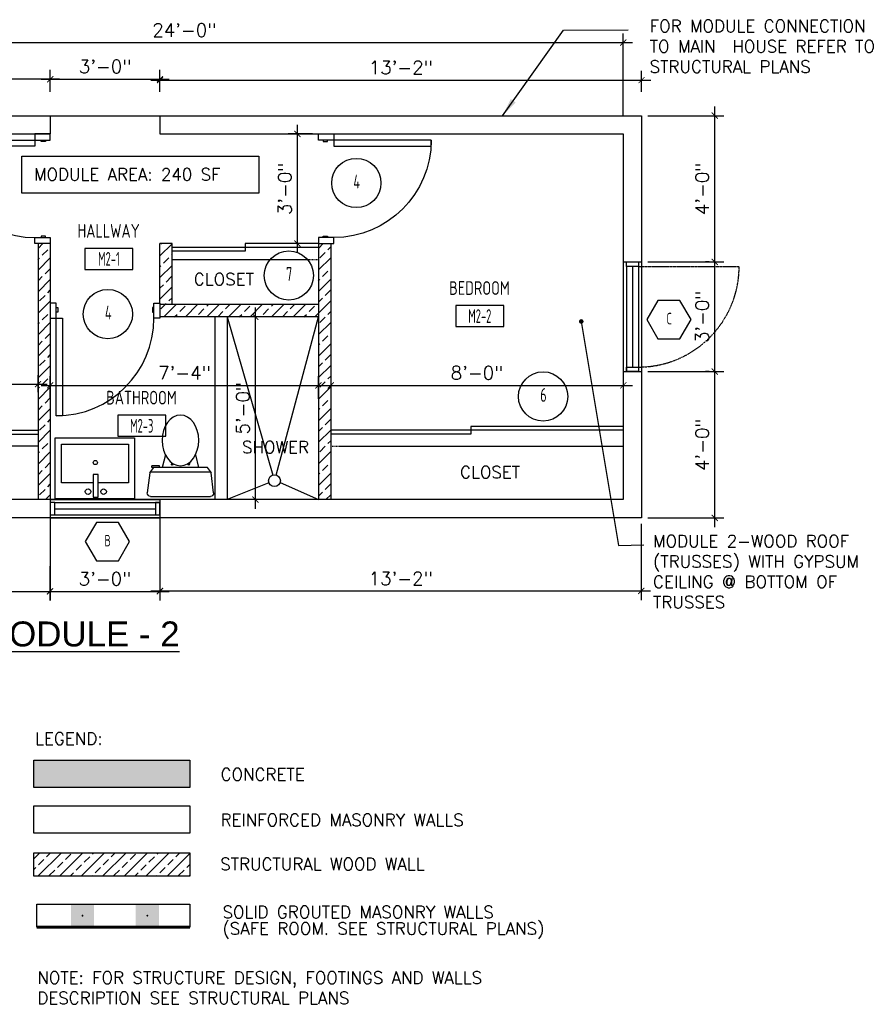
# Model space of a CAD drawing. Header units: inches. Extents: x -3803 to 30266, y -3756 to 4522.
# Tile 13 of 45: x 26776 to 27056, y 2101 to 2424. Entities that reach past the tile are written whole.
import ezdxf
from ezdxf.enums import TextEntityAlignment as Align

# ---------------------------------------------------------------- set-up
doc = ezdxf.new("R2010")
doc.units = ezdxf.units.IN
doc.header["$LTSCALE"] = 0.011
doc.header["$MEASUREMENT"] = 0
doc.header["$PDMODE"] = 1
doc.linetypes.add('DASHED', pattern=[0.75, 0.5, -0.25])
doc.linetypes.add('DASHED2', pattern=[0.375, 0.25, -0.125])
doc.layers.get('0').update_dxf_attribs({"linetype": 'CONTINUOUS'})
doc.layers.get('Defpoints').update_dxf_attribs({"linetype": 'CONTINUOUS'})
for name, color, linetype, lineweight in [('A-DETL-GENF', 92, 'CONTINUOUS', 9), ('A-WALL', 113, 'CONTINUOUS', 18), ('DIM', 4, 'CONTINUOUS', 13)]:
    doc.layers.add(name, color=color, linetype=linetype, lineweight=lineweight)
for name, color, linetype in [('a-door', 2, 'CONTINUOUS'), ('FHA', 8, 'DASHED2'), ('FIXT', 8, 'CONTINUOUS'), ('G-SYMB', 1, 'CONTINUOUS'), ('Hatch-ExisWalls', 123, 'CONTINUOUS'), ('roof', 8, 'DASHED'), ('TEXT', 2, 'CONTINUOUS'), ('Walls', 5, 'CONTINUOUS'), ('Walls New', 4, 'CONTINUOUS')]:
    doc.layers.add(name, color=color, linetype=linetype)
doc.styles.add('LAR', font='arial.ttf', dxfattribs={"height": 0.25})
doc.styles.add('MED', font='archstyl.shx', dxfattribs={"width": 0.8, "height": 0.125})
doc.styles.add('ROMANS', font='romans.shx')
doc.styles.add('SMA', font='archstyl.shx', dxfattribs={"width": 0.8, "height": 0.0625})
doc.dimstyles.new('ANGEL', dxfattribs={"dimtxt": 4.375, "dimasz": 2, "dimexe": 3, "dimexo": 2, "dimgap": 1.5, "dimtad": 1, "dimdec": 0, "dimzin": 3, "dimdsep": 46, "dimlunit": 4, "dimtxsty": 'ROMANS', "dimblk": 'ARCHTICK', "dimcen": 0, "dimdle": 3, "dimclrd": 4, "dimclre": 4, "dimclrt": 2, "dimadec": 0, "dimazin": 0, "dimtfac": 1, "dimtdec": 0, "dimtmove": 1, "dimatfit": 3, "dimfxl": 1, "dimfrac": 2, "dimtolj": 1, "dimtzin": 0, "dimarcsym": 0})
doc.dimstyles.new('Copy of STANDARD', dxfattribs={"dimtxt": 8, "dimasz": 3, "dimexe": 3, "dimexo": 3, "dimgap": 3, "dimtad": 1, "dimrnd": 1, "dimzin": 3, "dimdsep": 46, "dimlunit": 4, "dimtxsty": 'Standard', "dimblk": 'ARCHTICK', "dimcen": 3, "dimdle": 3, "dimadec": 0, "dimazin": 0, "dimtfac": 1, "dimtix": 1, "dimtofl": 0, "dimtmove": 1, "dimatfit": 3, "dimfxl": 3, "dimtolj": 1, "dimtzin": 0, "dimlwd": -1, "dimlwe": -1, "dimarcsym": 0})

# ---------------------------------------------------------------- blocks, each defined once
blk = doc.blocks.new('_ArchTick')
at = {"color": 0, "linetype": 'ByBlock', "const_width": 0.15}
blk.add_lwpolyline([(-0.5, -0.5), (0.5, 0.5)], dxfattribs=at)
blk = doc.blocks.new('*U5')
at = {"layer": 'a-door', "color": 2, "linetype": 'Continuous', "lineweight": -3}
for points in [[(2, 5), (4, 5), (4, 37), (2, 37)], [(2, 0), (0, 0), (0, 5), (2, 5)], [(34, 0), (36, 0), (36, 5), (34, 5)], [(2, 1.5), (2.5, 1.5), (2.5, 3), (2, 3)], [(34, 1.5), (33.5, 1.5), (33.5, 3), (34, 3)]]:
    blk.add_lwpolyline(points, close=True, dxfattribs=at)
at = {"layer": 'a-door', "color": 2, "linetype": 'Continuous', "lineweight": -3, "extrusion": (0, 0, -1)}
blk.add_arc((-2, 5), 32, 90, 180, dxfattribs=at)
blk = doc.blocks.new('A$C6F230B04')
at = {"ltscale": 48}
for p, q in [((0.99, 26.61), (20.75, 26.61)), ((0.82, 18.91), (0, 25.49)), ((21.74, 25.49), (20.91, 18.91)), ((20.8, 18.63), (0.95, 18.63)), ((2.04, 17.13), (1.03, 18.41)), ((3.98, 16.63), (1.48, 16.63)), ((19.7, 17.13), (2.04, 17.13)), ((5.96, 13), (4.9, 17.13)), ((15.78, 13), (16.84, 17.13)), ((20.71, 18.41), (19.7, 17.13))]:
    blk.add_line(p, q, dxfattribs=at)
for p, q in [((1.48, 17.13), (1.48, 16.63)), ((1.87, 17.13), (1.5, 17.13)), ((3.98, 17.13), (3.98, 16.63)), ((8.15, 16.33), (8.15, 16.33)), ((13.59, 16.33), (13.59, 16.33)), ((7.9, 15.45), (7.9, 16.08)), ((8.4, 15.8), (8.4, 16.08)), ((13.34, 15.8), (13.34, 16.08)), ((13.84, 15.45), (13.84, 16.08))]:
    blk.add_line(p, q)
for centre in [(8.15, 16.09), (13.59, 16.09)]:
    blk.add_circle(centre, 0.125)
for centre, start, end in [((0.99, 25.61), 90, 187.1438), ((20.75, 25.61), 352.8562, 90), ((1.82, 19.03), 187.1438, 218.2232), ((19.92, 19.03), 321.7768, 352.8562)]:
    blk.add_arc(centre, 1, start, end, dxfattribs=at)
for centre, start, end in [((8.15, 16.08), 90, 180), ((8.15, 16.08), 0, 90), ((13.59, 16.08), 90, 180), ((13.59, 16.08), 0, 90)]:
    blk.add_arc(centre, 0.25, start, end)
blk.add_ellipse((10.87, 8.25), major_axis=(0, 8.29), ratio=0.724165)
blk = doc.blocks.new('AINC-TITLE')
at = {"layer": 'G-SYMB', "color": 4, "linetype": 'Continuous', "style": 'MED', "width": 0.75}
blk.add_text('SCALE:', height=0.125, dxfattribs=at).set_placement((-0.8802, -0.3073))
at = {"layer": 'G-SYMB', "color": 1, "linetype": 'Continuous', "style": 'LAR'}
blk.add_attdef('%%UDRAWING-TITLE', (-0.8951, -0.0717), '', height=0.1875, dxfattribs=at)
at = {"layer": 'G-SYMB', "color": 4, "linetype": 'Continuous', "style": 'MED', "width": 0.75}
blk.add_attdef('SCALE', (-0.2765, -0.3036), '', height=0.125, dxfattribs=at)
blk = doc.blocks.new('*D421')
at = {"layer": 'Defpoints', "color": 0, "transparency": 16777216}
for p in [(0, -324.75), (-288, -350.92), (0, -350.92)]:
    blk.add_point(p, dxfattribs=at)
at = {"layer": 'DIM', "color": 4, "lineweight": -2, "transparency": 16777216}
for p, q in [((-288, -348.92), (-288, -321.75)), ((0, -348.92), (0, -321.75)), ((-291, -324.75), (3, -324.75))]:
    blk.add_line(p, q, dxfattribs=at)
at = {"layer": 'DIM', "color": 4, "lineweight": -2, "transparency": 16777216, "xscale": 2, "yscale": 2, "zscale": 2, "rotation": 180}
blk.add_blockref('_ArchTick', (-288, -324.75), dxfattribs=at)
at = {"layer": 'DIM', "color": 4, "lineweight": -2, "transparency": 16777216, "xscale": 2, "yscale": 2, "zscale": 2}
blk.add_blockref('_ArchTick', (0, -324.75), dxfattribs=at)
at = {"layer": 'DIM', "color": 2, "transparency": 16777216, "insert": (-144, -320.65), "char_height": 4.375, "attachment_point": 5, "style": 'ROMANS'}
blk.add_mtext('\\A1;24\'-0"', dxfattribs=at)
blk = doc.blocks.new('*D422')
at = {"layer": 'Defpoints', "color": 0, "transparency": 16777216}
for p in [(-192, -436.89), (-288, -441.5), (-192, -441.5)]:
    blk.add_point(p, dxfattribs=at)
at = {"layer": 'DIM', "color": 4, "lineweight": -2, "transparency": 16777216}
for p, q in [((-288, -439.5), (-288, -433.89)), ((-192, -439.5), (-192, -433.89)), ((-291, -436.89), (-189, -436.89))]:
    blk.add_line(p, q, dxfattribs=at)
at = {"layer": 'DIM', "color": 4, "lineweight": -2, "transparency": 16777216, "xscale": 2, "yscale": 2, "zscale": 2, "rotation": 180}
blk.add_blockref('_ArchTick', (-288, -436.89), dxfattribs=at)
at = {"layer": 'DIM', "color": 4, "lineweight": -2, "transparency": 16777216, "xscale": 2, "yscale": 2, "zscale": 2}
blk.add_blockref('_ArchTick', (-192, -436.89), dxfattribs=at)
at = {"layer": 'DIM', "color": 2, "transparency": 16777216, "insert": (-240, -432.78), "char_height": 4.375, "attachment_point": 5, "style": 'ROMANS'}
blk.add_mtext('\\A1;8\'-0"', dxfattribs=at)
blk = doc.blocks.new('*D423')
at = {"layer": 'Defpoints', "color": 0, "transparency": 16777216}
for p in [(-96, -432.75), (0, -432.75), (0, -437.27)]:
    blk.add_point(p, dxfattribs=at)
at = {"layer": 'DIM', "color": 4, "lineweight": -2, "transparency": 16777216}
for p, q in [((-96, -434.75), (-96, -440.27)), ((0, -434.75), (0, -440.27)), ((-99, -437.27), (3, -437.27))]:
    blk.add_line(p, q, dxfattribs=at)
at = {"layer": 'DIM', "color": 4, "lineweight": -2, "transparency": 16777216, "xscale": 2, "yscale": 2, "zscale": 2, "rotation": 180}
blk.add_blockref('_ArchTick', (-96, -437.27), dxfattribs=at)
at = {"layer": 'DIM', "color": 4, "lineweight": -2, "transparency": 16777216, "xscale": 2, "yscale": 2, "zscale": 2}
blk.add_blockref('_ArchTick', (0, -437.27), dxfattribs=at)
at = {"layer": 'DIM', "color": 2, "transparency": 16777216, "insert": (-48, -433.17), "char_height": 4.375, "attachment_point": 5, "style": 'ROMANS'}
blk.add_mtext('\\A1;8\'-0"', dxfattribs=at)
blk = doc.blocks.new('*D425')
at = {"layer": 'Defpoints', "color": 0, "transparency": 16777216}
for p in [(-120.7, -414.75), (-113.4, -414.75), (-113.4, -474.75)]:
    blk.add_point(p, dxfattribs=at)
at = {"layer": 'DIM', "color": 4, "lineweight": -2, "transparency": 16777216}
for p, q in [((-120.7, -477.75), (-120.7, -411.75)), ((-115.4, -414.75), (-123.7, -414.75)), ((-115.4, -474.75), (-123.7, -474.75))]:
    blk.add_line(p, q, dxfattribs=at)
at = {"layer": 'DIM', "color": 4, "lineweight": -2, "transparency": 16777216, "xscale": 2, "yscale": 2, "zscale": 2}
for p, rotation in [((-120.7, -414.75), 90), ((-120.7, -474.75), 270)]:
    blk.add_blockref('_ArchTick', p, dxfattribs=dict(at, rotation=rotation))
at = {"layer": 'DIM', "color": 2, "transparency": 16777216, "insert": (-124.8, -444.75), "char_height": 4.375, "attachment_point": 5, "rotation": 90, "style": 'ROMANS'}
blk.add_mtext('\\A1;5\'-0"', dxfattribs=at)
blk = doc.blocks.new('*D426')
at = {"layer": 'Defpoints', "color": 0, "transparency": 16777216}
for p in [(-100, -437.27), (-188, -443.69), (-100, -443.69)]:
    blk.add_point(p, dxfattribs=at)
at = {"layer": 'DIM', "color": 4, "lineweight": -2, "transparency": 16777216}
for p, q in [((-188, -441.69), (-188, -434.27)), ((-100, -441.69), (-100, -434.27)), ((-191, -437.27), (-97, -437.27))]:
    blk.add_line(p, q, dxfattribs=at)
at = {"layer": 'DIM', "color": 4, "lineweight": -2, "transparency": 16777216, "xscale": 2, "yscale": 2, "zscale": 2, "rotation": 180}
blk.add_blockref('_ArchTick', (-188, -437.27), dxfattribs=at)
at = {"layer": 'DIM', "color": 4, "lineweight": -2, "transparency": 16777216, "xscale": 2, "yscale": 2, "zscale": 2}
blk.add_blockref('_ArchTick', (-100, -437.27), dxfattribs=at)
at = {"layer": 'DIM', "color": 2, "transparency": 16777216, "insert": (-144, -433.17), "char_height": 4.375, "attachment_point": 5, "style": 'ROMANS'}
blk.add_mtext('\\A1;7\'-4"', dxfattribs=at)
blk = doc.blocks.new('*D427')
at = {"layer": 'Defpoints', "color": 0, "transparency": 16777216}
for p in [(-106.91, -354.75), (-100, -354.75), (-100, -390.75)]:
    blk.add_point(p, dxfattribs=at)
at = {"layer": 'DIM', "color": 4, "lineweight": -2, "transparency": 16777216}
for p, q in [((-106.91, -393.75), (-106.91, -351.75)), ((-102, -354.75), (-109.91, -354.75)), ((-102, -390.75), (-109.91, -390.75))]:
    blk.add_line(p, q, dxfattribs=at)
at = {"layer": 'DIM', "color": 4, "lineweight": -2, "transparency": 16777216, "xscale": 2, "yscale": 2, "zscale": 2}
for p, rotation in [((-106.91, -354.75), 90), ((-106.91, -390.75), 270)]:
    blk.add_blockref('_ArchTick', p, dxfattribs=dict(at, rotation=rotation))
at = {"layer": 'DIM', "color": 2, "transparency": 16777216, "insert": (-111.01, -372.75), "char_height": 4.375, "attachment_point": 5, "rotation": 90, "style": 'ROMANS'}
blk.add_mtext('\\A1;3\'-0"', dxfattribs=at)
blk = doc.blocks.new('AINC-WINID')
at = {"layer": 'G-SYMB', "linetype": 'Continuous'}
blk.add_lwpolyline([(0.2577, 20.2671), (0.1675, 20.4234), (-0.0129, 20.4234), (-0.1031, 20.2671), (-0.0129, 20.1109), (0.1675, 20.1109)], close=True, dxfattribs=at)
at = {"layer": 'G-SYMB', "color": 4, "linetype": 'Continuous', "style": 'SMA', "width": 0.75}
blk.add_attdef('WNUM', text='', height=0.0938, dxfattribs=at).set_placement((0.0793, 20.2753), align=Align.MIDDLE)
blk = doc.blocks.new('AINC-DOORID')
at = {"layer": 'G-SYMB'}
blk.add_circle((0, 0), 0.1673, dxfattribs=at)
at = {"layer": 'G-SYMB', "color": 4, "linetype": 'Continuous', "style": 'SMA', "width": 0.75}
blk.add_attdef('DNUM', text='', height=0.0938, dxfattribs=at).set_placement((0.0025, 0.0102), align=Align.MIDDLE)
blk = doc.blocks.new('AINC-ROOMID')
at = {"layer": 'G-SYMB'}
blk.add_lwpolyline([(-0.2473, -0.3519), (0.2533, -0.3519), (0.2533, -0.1607), (-0.2473, -0.1607)], close=True, dxfattribs=at)
at = {"layer": 'G-SYMB', "color": 4, "linetype": 'Continuous', "style": 'MED', "oblique": -180, "text_generation_flag": 6}
for tag, p in [('%%UROOM-ID', (0, 0.2093)), ('%%USPAN', (0, 0))]:
    blk.add_attdef(tag, text='', height=0.125, rotation=180, dxfattribs=at).set_placement(p, align=Align.MIDDLE)
at = {"layer": 'G-SYMB', "color": 4, "linetype": 'Continuous', "style": 'MED', "text_generation_flag": 6, "width": 0.75}
blk.add_attdef('R-NUM', text='', height=0.125, rotation=180, dxfattribs=at).set_placement((0.003, -0.2563), align=Align.MIDDLE)
blk = doc.blocks.new('*D434')
at = {"layer": 'Defpoints', "color": 0, "transparency": 16777216}
for p in [(-152, -336.75), (-188, -342.96), (-152, -342.96)]:
    blk.add_point(p, dxfattribs=at)
at = {"layer": 'DIM', "color": 4, "lineweight": -2, "transparency": 16777216}
for p, q in [((-188, -340.96), (-188, -333.75)), ((-152, -340.96), (-152, -333.75)), ((-191, -336.75), (-149, -336.75))]:
    blk.add_line(p, q, dxfattribs=at)
at = {"layer": 'DIM', "color": 4, "lineweight": -2, "transparency": 16777216, "xscale": 2, "yscale": 2, "zscale": 2, "rotation": 180}
blk.add_blockref('_ArchTick', (-188, -336.75), dxfattribs=at)
at = {"layer": 'DIM', "color": 4, "lineweight": -2, "transparency": 16777216, "xscale": 2, "yscale": 2, "zscale": 2}
blk.add_blockref('_ArchTick', (-152, -336.75), dxfattribs=at)
at = {"layer": 'DIM', "color": 2, "transparency": 16777216, "insert": (-170, -332.65), "char_height": 4.375, "attachment_point": 5, "style": 'ROMANS'}
blk.add_mtext('\\A1;3\'-0"', dxfattribs=at)
blk = doc.blocks.new('*D461')
at = {"layer": 'Defpoints', "color": 0, "ltscale": 10, "transparency": 16777216}
for p in [(-294, -336.81), (-294, -342.96), (-188, -342.96)]:
    blk.add_point(p, dxfattribs=at)
at = {"layer": 'DIM', "color": 4, "lineweight": -2, "ltscale": 10, "transparency": 16777216}
for p, q in [((-294, -340.96), (-294, -333.81)), ((-188, -340.96), (-188, -333.81)), ((-185, -336.81), (-297, -336.81))]:
    blk.add_line(p, q, dxfattribs=at)
at = {"layer": 'DIM', "color": 4, "lineweight": -2, "ltscale": 10, "transparency": 16777216, "xscale": 2, "yscale": 2, "zscale": 2, "rotation": 180}
blk.add_blockref('_ArchTick', (-294, -336.81), dxfattribs=at)
at = {"layer": 'DIM', "color": 4, "lineweight": -2, "ltscale": 10, "transparency": 16777216, "xscale": 2, "yscale": 2, "zscale": 2}
blk.add_blockref('_ArchTick', (-188, -336.81), dxfattribs=at)
at = {"layer": 'DIM', "color": 2, "ltscale": 10, "transparency": 16777216, "insert": (-241, -332.71), "char_height": 4.375, "attachment_point": 5, "style": 'ROMANS'}
blk.add_mtext('\\A1;8\'-10"', dxfattribs=at)
blk = doc.blocks.new('*D462')
at = {"layer": 'Defpoints', "color": 0, "ltscale": 10, "transparency": 16777216}
for p in [(6, -337.07), (-152, -342.96), (6, -342.96)]:
    blk.add_point(p, dxfattribs=at)
at = {"layer": 'DIM', "color": 4, "lineweight": -2, "ltscale": 10, "transparency": 16777216}
for p, q in [((-152, -340.96), (-152, -334.07)), ((6, -340.96), (6, -334.07)), ((-155, -337.07), (9, -337.07))]:
    blk.add_line(p, q, dxfattribs=at)
at = {"layer": 'DIM', "color": 4, "lineweight": -2, "ltscale": 10, "transparency": 16777216, "xscale": 2, "yscale": 2, "zscale": 2, "rotation": 180}
blk.add_blockref('_ArchTick', (-152, -337.07), dxfattribs=at)
at = {"layer": 'DIM', "color": 4, "lineweight": -2, "ltscale": 10, "transparency": 16777216, "xscale": 2, "yscale": 2, "zscale": 2}
blk.add_blockref('_ArchTick', (6, -337.07), dxfattribs=at)
at = {"layer": 'DIM', "color": 2, "ltscale": 10, "transparency": 16777216, "insert": (-73, -332.97), "char_height": 4.375, "attachment_point": 5, "style": 'ROMANS'}
blk.add_mtext('\\A1;13\'-2"', dxfattribs=at)
blk = doc.blocks.new('*D465')
at = {"layer": 'Defpoints', "color": 0, "ltscale": 10, "transparency": 16777216}
for p in [(6, -348.75), (30, -348.75), (30.16, -396.75)]:
    blk.add_point(p, dxfattribs=at)
at = {"layer": 'DIM', "color": 4, "lineweight": -2, "ltscale": 10, "transparency": 16777216}
for p, q in [((30, -399.75), (30, -345.75)), ((8, -348.75), (33, -348.75)), ((28.16, -396.75), (27, -396.75))]:
    blk.add_line(p, q, dxfattribs=at)
at = {"layer": 'DIM', "color": 4, "lineweight": -2, "ltscale": 10, "transparency": 16777216, "xscale": 2, "yscale": 2, "zscale": 2}
for p, rotation in [((30, -348.75), 90), ((30, -396.75), 270)]:
    blk.add_blockref('_ArchTick', p, dxfattribs=dict(at, rotation=rotation))
at = {"layer": 'DIM', "color": 2, "ltscale": 10, "transparency": 16777216, "insert": (25.9, -372.75), "char_height": 4.375, "attachment_point": 5, "rotation": 90, "style": 'ROMANS'}
blk.add_mtext('\\A1;4\'-0"', dxfattribs=at)
blk = doc.blocks.new('*D466')
at = {"layer": 'Defpoints', "color": 0, "ltscale": 10, "transparency": 16777216}
for p in [(6, -432.75), (30, -432.75), (6, -480.75)]:
    blk.add_point(p, dxfattribs=at)
at = {"layer": 'DIM', "color": 4, "lineweight": -2, "ltscale": 10, "transparency": 16777216}
for p, q in [((30, -483.75), (30, -429.75)), ((8, -432.75), (33, -432.75)), ((8, -480.75), (33, -480.75))]:
    blk.add_line(p, q, dxfattribs=at)
at = {"layer": 'DIM', "color": 4, "lineweight": -2, "ltscale": 10, "transparency": 16777216, "xscale": 2, "yscale": 2, "zscale": 2}
for p, rotation in [((30, -432.75), 90), ((30, -480.75), 270)]:
    blk.add_blockref('_ArchTick', p, dxfattribs=dict(at, rotation=rotation))
at = {"layer": 'DIM', "color": 2, "ltscale": 10, "transparency": 16777216, "insert": (25.9, -456.75), "char_height": 4.375, "attachment_point": 5, "rotation": 90, "style": 'ROMANS'}
blk.add_mtext('\\A1;4\'-0"', dxfattribs=at)
blk = doc.blocks.new('*D467')
at = {"layer": 'Defpoints', "color": 0, "ltscale": 10, "transparency": 16777216}
for p in [(-188, -477.75), (-294, -480.75), (-188, -504.9)]:
    blk.add_point(p, dxfattribs=at)
at = {"layer": 'DIM', "color": 4, "lineweight": -2, "ltscale": 10, "transparency": 16777216}
for p, q in [((-188, -479.75), (-188, -507.9)), ((-294, -482.75), (-294, -507.9)), ((-297, -504.9), (-185, -504.9))]:
    blk.add_line(p, q, dxfattribs=at)
at = {"layer": 'DIM', "color": 4, "lineweight": -2, "ltscale": 10, "transparency": 16777216, "xscale": 2, "yscale": 2, "zscale": 2, "rotation": 180}
blk.add_blockref('_ArchTick', (-294, -504.9), dxfattribs=at)
at = {"layer": 'DIM', "color": 4, "lineweight": -2, "ltscale": 10, "transparency": 16777216, "xscale": 2, "yscale": 2, "zscale": 2}
blk.add_blockref('_ArchTick', (-188, -504.9), dxfattribs=at)
at = {"layer": 'DIM', "color": 2, "ltscale": 10, "transparency": 16777216, "insert": (-241, -500.79), "char_height": 4.375, "attachment_point": 5, "style": 'ROMANS'}
blk.add_mtext('\\A1;8\'-10"', dxfattribs=at)
blk = doc.blocks.new('*D468')
at = {"layer": 'Defpoints', "color": 0, "ltscale": 10, "transparency": 16777216}
for p in [(-152, -477.75), (-188.11, -494.59), (-152, -504.87)]:
    blk.add_point(p, dxfattribs=at)
at = {"layer": 'DIM', "color": 4, "lineweight": -2, "ltscale": 10, "transparency": 16777216}
for p, q in [((-152, -479.75), (-152, -507.87)), ((-188.11, -496.59), (-188.11, -507.87)), ((-191.11, -504.87), (-149, -504.87))]:
    blk.add_line(p, q, dxfattribs=at)
at = {"layer": 'DIM', "color": 4, "lineweight": -2, "ltscale": 10, "transparency": 16777216, "xscale": 2, "yscale": 2, "zscale": 2, "rotation": 180}
blk.add_blockref('_ArchTick', (-188.11, -504.87), dxfattribs=at)
at = {"layer": 'DIM', "color": 4, "lineweight": -2, "ltscale": 10, "transparency": 16777216, "xscale": 2, "yscale": 2, "zscale": 2}
blk.add_blockref('_ArchTick', (-152, -504.87), dxfattribs=at)
at = {"layer": 'DIM', "color": 2, "ltscale": 10, "transparency": 16777216, "insert": (-170.05, -500.76), "char_height": 4.375, "attachment_point": 5, "style": 'ROMANS'}
blk.add_mtext('\\A1;3\'-0"', dxfattribs=at)
blk = doc.blocks.new('*D469')
at = {"layer": 'Defpoints', "color": 0, "ltscale": 10, "transparency": 16777216}
for p in [(-152, -477.75), (5.89, -480.75), (5.89, -504.75)]:
    blk.add_point(p, dxfattribs=at)
at = {"layer": 'DIM', "color": 4, "lineweight": -2, "ltscale": 10, "transparency": 16777216}
for p, q in [((-152, -479.75), (-152, -507.75)), ((5.89, -482.75), (5.89, -507.75)), ((-155, -504.75), (8.89, -504.75))]:
    blk.add_line(p, q, dxfattribs=at)
at = {"layer": 'DIM', "color": 4, "lineweight": -2, "ltscale": 10, "transparency": 16777216, "xscale": 2, "yscale": 2, "zscale": 2, "rotation": 180}
blk.add_blockref('_ArchTick', (-152, -504.75), dxfattribs=at)
at = {"layer": 'DIM', "color": 4, "lineweight": -2, "ltscale": 10, "transparency": 16777216, "xscale": 2, "yscale": 2, "zscale": 2}
blk.add_blockref('_ArchTick', (5.89, -504.75), dxfattribs=at)
at = {"layer": 'DIM', "color": 2, "ltscale": 10, "transparency": 16777216, "insert": (-73.05, -500.65), "char_height": 4.375, "attachment_point": 5, "style": 'ROMANS'}
blk.add_mtext('\\A1;13\'-2"', dxfattribs=at)
blk = doc.blocks.new('*D471')
at = {"layer": 'Defpoints', "color": 0, "ltscale": 10, "transparency": 16777216}
for p in [(6, -396.75), (30, -396.75), (30.16, -432.75)]:
    blk.add_point(p, dxfattribs=at)
at = {"layer": 'DIM', "color": 4, "lineweight": -2, "ltscale": 10, "transparency": 16777216}
for p, q in [((30, -435.75), (30, -393.75)), ((8, -396.75), (33, -396.75)), ((28.16, -432.75), (27, -432.75))]:
    blk.add_line(p, q, dxfattribs=at)
at = {"layer": 'DIM', "color": 4, "lineweight": -2, "ltscale": 10, "transparency": 16777216, "xscale": 2, "yscale": 2, "zscale": 2}
for p, rotation in [((30, -396.75), 90), ((30, -432.75), 270)]:
    blk.add_blockref('_ArchTick', p, dxfattribs=dict(at, rotation=rotation))
at = {"layer": 'DIM', "color": 2, "ltscale": 10, "transparency": 16777216, "insert": (25.9, -414.75), "char_height": 4.375, "attachment_point": 5, "rotation": 90, "style": 'ROMANS'}
blk.add_mtext('\\A1;3\'-0"', dxfattribs=at)
blk = doc.blocks.new('typical interior floor plan')
at = {"color": 1}
for p, q in [((-188, -348.75), (-152, -348.75)), ((-134, -414.75), (-134, -474.75)), ((-130, -414.75), (-130, -474.75)), ((-130, -414.75), (-114.93, -466.71)), ((-113.91, -466.72), (-100, -414.75)), ((-116.25, -469.2), (-130, -474.75)), ((-112.6, -469.18), (-100, -474.68))]:
    blk.add_line(p, q, dxfattribs=at)
blk.add_circle((-114.43, -468.57), 1.93, dxfattribs=at)
at = {"layer": 'a-door', "color": 2, "linetype": 'Continuous', "lineweight": -3}
for p, q in [((-100, -390.75), (-124, -390.75)), ((-124, -390.75), (-124, -393.25)), ((-100, -392), (-148, -392)), ((-124, -393.25), (-148, -393.25)), ((-288, -452), (-192, -452)), ((0, -452), (-96, -452)), ((0, -450.75), (-50, -450.75)), ((-50, -450.75), (-50, -453.25)), ((-238, -453.25), (-192, -453.25)), ((-50, -453.25), (-96, -453.25))]:
    blk.add_line(p, q, dxfattribs=at)
at = {"layer": 'a-door'}
for p, q in [((0, -396.75), (0, -432.75)), ((6, -396.75), (6, -432.75)), ((1, -398.25), (1, -432.75)), ((3, -398.25), (3, -431.25)), ((5, -398.25), (5, -432.75)), ((-188, -474.75), (-152, -474.75)), ((-186.5, -475.75), (-152, -475.75)), ((-186.5, -477.75), (-153.5, -477.75)), ((-188, -480.75), (-152, -480.75)), ((-186.5, -479.75), (-152, -479.75))]:
    blk.add_line(p, q, dxfattribs=at)
for points in [[(5, -396.75), (5, -398.25), (1, -398.25), (1, -396.75)], [(5, -431.25), (5, -432.75), (1, -432.75), (1, -431.25)], [(-188, -479.75), (-186.5, -479.75), (-186.5, -475.75), (-188, -475.75)], [(-153.5, -479.75), (-152, -479.75), (-152, -475.75), (-153.5, -475.75)]]:
    blk.add_lwpolyline(points, close=True, dxfattribs=at)
at = {"layer": 'FHA', "ltscale": 25}
blk.add_line((5, -398.25), (38, -398.25), dxfattribs=at)
blk.add_arc((5, -398.25), 33, 270, 0, dxfattribs=at)
at = {"layer": 'FIXT'}
for p, q in [((-186.33, -454.52), (-160.33, -454.52)), ((-186.33, -474.52), (-186.33, -454.52)), ((-160.33, -454.52), (-160.33, -474.52)), ((-184.33, -456.52), (-162.33, -456.52)), ((-184.33, -469.27), (-184.33, -456.52)), ((-162.33, -456.52), (-162.33, -469.27)), ((-173.88, -466.49), (-173.88, -473.93)), ((-172.27, -466.49), (-173.88, -466.49)), ((-172.27, -473.93), (-172.27, -466.49)), ((-173.88, -469.27), (-184.33, -469.27)), ((-162.33, -469.27), (-172.27, -469.27)), ((-160.33, -474.52), (-186.33, -474.52)), ((-173.88, -473.93), (-172.27, -473.93))]:
    blk.add_line(p, q, dxfattribs=at)
for centre, radius in [((-173.19, -462.59), 0.687), ((-175.59, -472.15), 0.915), ((-170.5, -472.15), 0.915)]:
    blk.add_circle(centre, radius, dxfattribs=at)
at = {"layer": 'roof', "ltscale": 53}
for p, q in [((-148, -396), (-100, -396)), ((-192, -457.25), (-288, -457.25)), ((-96, -457.25), (0, -457.25))]:
    blk.add_line(p, q, dxfattribs=at)
at = {"layer": 'TEXT', "color": 2}
blk.add_lwpolyline([(-197.33, -362), (-119.52, -362), (-119.52, -374.2), (-197.33, -374.2)], close=True, dxfattribs=at)
at = {"layer": 'Walls'}
for p, q in [((-294, -348.75), (-188, -348.75)), ((-188, -348.75), (-188, -354.75)), ((-152, -348.75), (6, -348.75)), ((-152, -348.75), (-152, -354.75)), ((6, -348.75), (6, -480.75)), ((-288, -354.75), (-188, -354.75)), ((-152, -354.75), (0, -354.75)), ((0, -354.75), (0, -474.75)), ((-192, -390.75), (-192, -474.75)), ((-188, -390.75), (-188, -474.75)), ((-152, -410.25), (-152, -390.75)), ((-148, -390.75), (-152, -390.75)), ((-148, -410.75), (-148, -390.75)), ((-100, -390.75), (-100, -474.75)), ((-96, -390.75), (-96, -474.75)), ((0, -396.75), (6, -396.75)), ((-100, -410.75), (-152, -410.75)), ((-152, -410.75), (-152, -414.75)), ((-100, -414.75), (-152, -414.75)), ((0, -432.75), (6, -432.75)), ((0, -474.75), (-288, -474.75)), ((-188, -474.75), (-188, -480.75)), ((-152, -474.75), (-152, -480.75)), ((6, -480.75), (-294, -480.75))]:
    blk.add_line(p, q, dxfattribs=at)
for name, p, xscale, yscale, zscale, values in [('AINC-DOORID', (-87.58, -370.85), 48.29248555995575, 48.29248555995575, 48.29248555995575, {'DNUM': '4'}), ('AINC-DOORID', (-109.73, -401.2), 48.29248555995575, 48.29248555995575, 48.29248555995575, {'DNUM': '7'}), ('AINC-DOORID', (-169.09, -413.86), 48.29248555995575, 48.29248555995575, 48.29248555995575, {'DNUM': '4'}), ('AINC-WINID', (11.86, -1230.89), 40.22379667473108, 40.22379667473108, 40.22379667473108, {'WNUM': 'C'}), ('AINC-DOORID', (-26.31, -440.9), 48.29248555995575, 48.29248555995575, 48.29248555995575, {'DNUM': '6'}), ('AINC-WINID', (-172.35, -1303.76), 40.22379667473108, 40.22379667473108, 40.22379667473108, {'WNUM': 'B'})]:
    blk.add_blockref(name, p, dxfattribs=dict(xscale=xscale, yscale=yscale, zscale=zscale)).add_auto_attribs(values)
ref = blk.add_blockref('AINC-ROOMID', (-168.84, -386.54), dxfattribs=dict(xscale=31.40809428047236, yscale=35.94597718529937, zscale=31.40809428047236))
ref.add_attrib('%%USPAN', 'HALLWAY', dxfattribs={"layer": 'G-SYMB', "color": 4, "linetype": 'Continuous', "height": 4.493, "rotation": 180, "style": 'MED', "text_generation_flag": 6, "width": 0.873758}).set_placement((-168.84, -386.54), align=Align.MIDDLE)
ref.add_attrib('R-NUM', 'M2-1', dxfattribs={"layer": 'G-SYMB', "color": 4, "linetype": 'Continuous', "height": 4.493, "rotation": 180, "style": 'MED', "text_generation_flag": 6, "width": 0.655319}).set_placement((-168.74, -395.75), align=Align.MIDDLE)
ref = blk.add_blockref('AINC-ROOMID', (-47.18, -405.31), dxfattribs=dict(xscale=31.40809428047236, yscale=35.94597718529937, zscale=31.40809428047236))
ref.add_attrib('%%USPAN', 'BEDROOM', dxfattribs={"layer": 'G-SYMB', "color": 4, "linetype": 'Continuous', "height": 4.493, "rotation": 180, "style": 'MED', "text_generation_flag": 6, "width": 0.873758}).set_placement((-47.18, -405.31), align=Align.MIDDLE)
ref.add_attrib('R-NUM', 'M2-2', dxfattribs={"layer": 'G-SYMB', "color": 4, "linetype": 'Continuous', "height": 4.493, "rotation": 180, "style": 'MED', "text_generation_flag": 6, "width": 0.655319}).set_placement((-47.08, -414.52), align=Align.MIDDLE)
ref = blk.add_blockref('AINC-ROOMID', (-158.08, -441.3), dxfattribs=dict(xscale=31.40809428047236, yscale=35.94597718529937, zscale=31.40809428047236))
ref.add_attrib('%%USPAN', 'BATHROOM', dxfattribs={"layer": 'G-SYMB', "color": 4, "linetype": 'Continuous', "height": 4.493, "rotation": 180, "style": 'MED', "text_generation_flag": 6, "width": 0.873758}).set_placement((-158.08, -441.3), align=Align.MIDDLE)
ref.add_attrib('R-NUM', 'M2-3', dxfattribs={"layer": 'G-SYMB', "color": 4, "linetype": 'Continuous', "height": 4.493, "rotation": 180, "style": 'MED', "text_generation_flag": 6, "width": 0.655319}).set_placement((-157.98, -450.52), align=Align.MIDDLE)
at = {"layer": 'a-door', "color": 2, "linetype": 'Continuous', "lineweight": -3}
for p, xscale, rotation in [((-188, -354.75), -1.00000000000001, 90), ((-188, -410.25), -1, 180)]:
    blk.add_blockref('*U5', p, dxfattribs=dict(at, xscale=xscale, rotation=rotation))
at = {"layer": 'a-door', "color": 2, "linetype": 'Continuous', "lineweight": -3, "rotation": 270}
blk.add_blockref('*U5', (-100, -354.75), dxfattribs=at)
at = {"layer": 'DIM', "xscale": 43.66204933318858, "yscale": 43.66204933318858, "zscale": 43.66204933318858}
blk.add_blockref('AINC-TITLE', (-291.37, -519.81), dxfattribs=at).add_auto_attribs({'%%UDRAWING-TITLE': '%%UFUTURE EXPANSION MODULE - 2', 'SCALE': '1/4"=1\'-0"'})
at = {"layer": 'FIXT', "xscale": -1, "rotation": 180}
blk.add_blockref('A$C6F230B04', (-156.15, -447.08), dxfattribs=at)
at = {"layer": 'TEXT', "color": 2, "char_height": 4.0007, "attachment_point": 1}
for s, insert, width in [('{\\Fromans|c0;FOR MODULE CONNECTION\\PTO MAIN  HOUSE REFER TO STRUCTURAL PLANS}', (8.66, -317.32), 92.3948), ('{\\Fromans|c0;MODULE AREA: 240 SF}', (-193.35, -366.02), 137.2543), ('{\\Fromans|c0;CLOSET}', (-140.91, -400.43), 137.2543), ('{\\Fromans|c0;SHOWER}', (-125.07, -455.55), 137.2543), ('{\\Fromans|c0;CLOSET}', (-53.55, -463.76), 137.2543)]:
    blk.add_mtext(s, dxfattribs=dict(at, insert=insert, width=width))
at = {"layer": 'DIM'}
for base, p1, p2, picture, middle in [((0, -324.75), (-288, -350.92), (0, -350.92), '*D421', (-144, -320.65)), ((-152, -336.75), (-188, -342.96), (-152, -342.96), '*D434', (-170, -332.65)), ((-192, -436.89), (-288, -441.5), (-192, -441.5), '*D422', (-240, -432.78)), ((-100, -437.27), (-188, -443.69), (-100, -443.69), '*D426', (-144, -433.17)), ((0, -437.27), (-96, -432.75), (0, -432.75), '*D423', (-48, -433.17))]:
    dim = blk.add_linear_dim(base=base, p1=p1, p2=p2, dimstyle='ANGEL', dxfattribs=at)
    dim.commit()
    dim.dimension.update_dxf_attribs({"geometry": picture, "text_midpoint": middle})
at = {"layer": 'DIM', "ltscale": 10}
for base, p1, p2, picture, middle in [((-294, -336.81), (-188, -342.96), (-294, -342.96), '*D461', (-241, -332.71)), ((6, -337.07), (-152, -342.96), (6, -342.96), '*D462', (-73, -332.97)), ((-188, -504.9), (-294, -480.75), (-188, -477.75), '*D467', (-241, -500.79)), ((-152, -504.87), (-188.11, -494.59), (-152, -477.75), '*D468', (-170.05, -500.76)), ((5.89, -504.75), (-152, -477.75), (5.89, -480.75), '*D469', (-73.05, -500.65))]:
    dim = blk.add_linear_dim(base=base, p1=p1, p2=p2, dimstyle='ANGEL', dxfattribs=at)
    dim.commit()
    dim.dimension.update_dxf_attribs({"geometry": picture, "text_midpoint": middle})
for base, p1, p2, picture, middle in [((30, -348.75), (30.16, -396.75), (6, -348.75), '*D465', (25.9, -372.75)), ((30, -396.75), (30.16, -432.75), (6, -396.75), '*D471', (25.9, -414.75)), ((30, -432.75), (6, -480.75), (6, -432.75), '*D466', (25.9, -456.75))]:
    dim = blk.add_linear_dim(base=base, p1=p1, p2=p2, angle=90, dimstyle='ANGEL', dxfattribs=at)
    dim.commit()
    dim.dimension.update_dxf_attribs({"geometry": picture, "text_midpoint": middle})
at = {"layer": 'DIM'}
for base, p1, p2, picture, middle in [((-106.91, -354.75), (-100, -390.75), (-100, -354.75), '*D427', (-111.01, -372.75)), ((-120.7, -414.75), (-113.4, -474.75), (-113.4, -414.75), '*D425', (-124.8, -444.75))]:
    dim = blk.add_linear_dim(base=base, p1=p1, p2=p2, angle=90, dimstyle='ANGEL', dxfattribs=at)
    dim.commit()
    dim.dimension.update_dxf_attribs({"geometry": picture, "text_midpoint": middle})
at = {"layer": 'TEXT', "color": 9, "ltscale": 10, "annotation_type": 0, "has_hookline": 1, "hookline_direction": 0, "text_width": 86.11}
blk.add_leader([(-39.61, -348.75), (-19.57, -320.69), (1.58, -320.63)], dimstyle='Copy of STANDARD', override={"dimasz": 6, "dimtad": 0}, dxfattribs=at)

msp = doc.modelspace()

# ---------------------------------------------------------------- hatches: boundary and pattern name
at = {"layer": 'A-DETL-GENF'}
h = msp.add_hatch(color=253, dxfattribs=at)
h.paths.add_polyline_path([(26800.25311, 2126.2332208), (26800.25311, 2133.8582208), (26792.62811, 2133.8582208), (26792.62811, 2126.2332208), (26798.1452498, 2126.2332208)], flags=0)
h.paths.add_polyline_path([(26796.359729, 2129.743869), (26796.2196391, 2129.82475), (26796.1387582, 2129.9648399), (26796.1387582, 2130.1266018), (26796.2196391, 2130.2666917), (26796.359729, 2130.3475726), (26796.5214909, 2130.3475726), (26796.6615808, 2130.2666917), (26796.7424618, 2130.1266018), (26796.75311, 2130.0457208), (26796.7112429, 2129.8894708), (26796.6615808, 2129.82475), (26796.5214909, 2129.743869)], flags=0)
h = msp.add_hatch(color=253, dxfattribs=at)
h.paths.add_polyline_path([(26817.87811, 2126.2332208), (26821.53436, 2126.2332208), (26821.53436, 2133.8582208), (26813.90936, 2133.8582208), (26813.90936, 2126.2332208), (26817.8027409, 2126.2332208)], flags=0)
h.paths.add_polyline_path([(26817.640979, 2129.743869), (26817.5008891, 2129.82475), (26817.4200082, 2129.9648399), (26817.4200082, 2130.1266018), (26817.5008891, 2130.2666917), (26817.640979, 2130.3475726), (26817.8027409, 2130.3475726), (26817.9428308, 2130.2666917), (26818.0237118, 2130.1266018), (26818.0237118, 2129.9648399), (26817.9428308, 2129.82475), (26817.8027409, 2129.743869)], flags=0)
for points in [[(26796.5214909, 2129.743869), (26796.6615808, 2129.82475), (26796.7112429, 2129.8894708), (26796.75311, 2130.0457208), (26796.7424618, 2130.1266018), (26796.6615808, 2130.2666917), (26796.5214909, 2130.3475726), (26796.359729, 2130.3475726), (26796.2196391, 2130.2666917), (26796.1387582, 2130.1266018), (26796.1387582, 2129.9648399), (26796.2196391, 2129.82475), (26796.359729, 2129.743869)], [(26817.8027409, 2129.743869), (26817.9428308, 2129.82475), (26818.0237118, 2129.9648399), (26818.0237118, 2130.1266018), (26817.9428308, 2130.2666917), (26817.8027409, 2130.3475726), (26817.640979, 2130.3475726), (26817.5008891, 2130.2666917), (26817.4200082, 2130.1266018), (26817.4200082, 2129.9648399), (26817.5008891, 2129.82475), (26817.640979, 2129.743869)]]:
    msp.add_hatch(color=7, dxfattribs=at).paths.add_polyline_path(points, flags=0)
at = {"layer": 'Hatch-ExisWalls'}
h = msp.add_hatch(dxfattribs=at)
h.set_pattern_fill('ANSI33', color=4, scale=20)
h.set_pattern_definition([(45, (-2459.1323, -0.75), (-3.5355339, 3.5355339), []), (45, (-2455.597, -0.75), (-3.5355339, 3.5355339), [2.5, -1.25])])
h.paths.add_polyline_path([(26785.8675703, 2350.6054199), (26781.8675703, 2350.6054199), (26781.8675703, 2266.6054199), (26785.8675703, 2266.6054199)])
h.paths.add_polyline_path([(26877.8675703, 2350.6054199), (26873.8675703, 2350.6054199), (26873.8675703, 2266.6054199), (26877.8675703, 2266.6054199)])
h.paths.add_polyline_path([(26873.8675703, 2330.6054199), (26821.8675703, 2330.6054199), (26821.8675703, 2326.6054199), (26873.8675703, 2326.6054199)])
h.paths.add_polyline_path([(26825.8675703, 2350.6054199), (26821.8675703, 2350.6054199), (26821.8675703, 2331.1054199), (26821.8675703, 2330.6054199), (26825.8675703, 2330.6054199)])
h = msp.add_hatch(color=0, dxfattribs=at)
h.dxf.hatch_style = 1
h.paths.add_polyline_path([(26831.6723621, 2181.0431441), (26780.4701559, 2181.0431441), (26780.4701559, 2171.9609042), (26831.6723621, 2171.9609042)])
h = msp.add_hatch(dxfattribs=at)
h.set_pattern_fill('ANSI33', color=4, scale=20)
h.set_pattern_definition([(45, (-2516.949, -17.037), (-3.5355339, 3.5355339), []), (45, (-2513.4136, -17.037), (-3.5355339, 3.5355339), [2.5, -1.25])])
h.paths.add_polyline_path([(26831.6723621, 2142.994465), (26831.6723621, 2150.6747372), (26780.4878064, 2150.6747372), (26780.4878064, 2142.994465)])

# ---------------------------------------------------------------- linework, layer by layer
at = {"layer": 'A-WALL', "lineweight": 60}
msp.add_line((26781.4353181, 2126.2332208), (26831.6723621, 2126.2332208), dxfattribs=at)
at = {"layer": 'Walls New', "color": 5}
for points in [[(26780.4701559, 2181.0431441), (26831.6723621, 2181.0431441), (26831.6723621, 2172.0858759), (26780.4701559, 2172.0858759)], [(26780.4701559, 2166.0907531), (26831.6723621, 2166.0907531), (26831.6723621, 2157.1334849), (26780.4701559, 2157.1334849)], [(26781.4353181, 2133.8582208), (26831.6723621, 2133.8582208), (26831.6723621, 2126.2332208), (26781.4353181, 2126.2332208)]]:
    msp.add_lwpolyline(points, close=True, dxfattribs=at)
at = {"layer": 'Walls New'}
msp.add_lwpolyline([(26831.6723621, 2150.6747372), (26831.6723621, 2142.994465), (26780.4878064, 2142.994465), (26780.4878064, 2150.6747372)], close=True, dxfattribs=at)

# ---------------------------------------------------------------- block references
msp.add_blockref('typical interior floor plan', (26973.8675674, 2741.3570161))

# ---------------------------------------------------------------- texts
at = {"layer": 'TEXT', "color": 2, "char_height": 4.000692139, "attachment_point": 1}
for s, insert, width in [('{\\Fromans|c0;MODULE 2-WOOD ROOF\\P(TRUSSES) WITH GYPSUM\\PCEILING @ BOTTOM OF\\PTRUSSES }', (26983.6272978, 2254.9555501), 137.254255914), ('{\\Fromans|c0;LEGEND:}', (26780.8957249, 2190.1664545), 137.254255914), ('{\\Fromans|c0;CONCRETE}', (26841.7537008, 2178.4206743), 137.254255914), ('{\\Fromans|c0;REINFORCED MASONRY WALLS}', (26841.7537008, 2163.4682833), 137.254255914), ('{\\Fromans|c0;STRUCTURAL WOOD WALL}', (26841.618671, 2148.9861405), 137.254255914), ('{\\Fromans|c0;SOLID GROUTED MASONRY WALLS}', (26842.3822329, 2133.2250874), 137.254255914), ('{\\Fromans|c0;(SAFE ROOM. SEE STRUCTURAL PLANS)}', (26842.3558188, 2127.8253314), 137.254255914), ('{\\Fromans|c0;NOTE: FOR STRUCTURE DESIGN, FOOTINGS AND WALLS DESCRIPTION SEE STRUCTURAL PLANS}', (26781.6145984, 2111.6955799), 164.542071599)]:
    msp.add_mtext(s, dxfattribs=dict(at, insert=insert, width=width))

# ---------------------------------------------------------------- leaders
at = {"layer": 'TEXT', "color": 9, "ltscale": 10}
msp.add_leader([(26960.075457, 2325.0719549), (26972.3473018, 2251.5844772), (26980.6272978, 2251.7074315)], dimstyle='Copy of STANDARD', override={"dimasz": 6, "dimtad": 0, "dimldrblk": 'DotSmall'}, dxfattribs=at)

doc.saveas('drawing.dxf')
